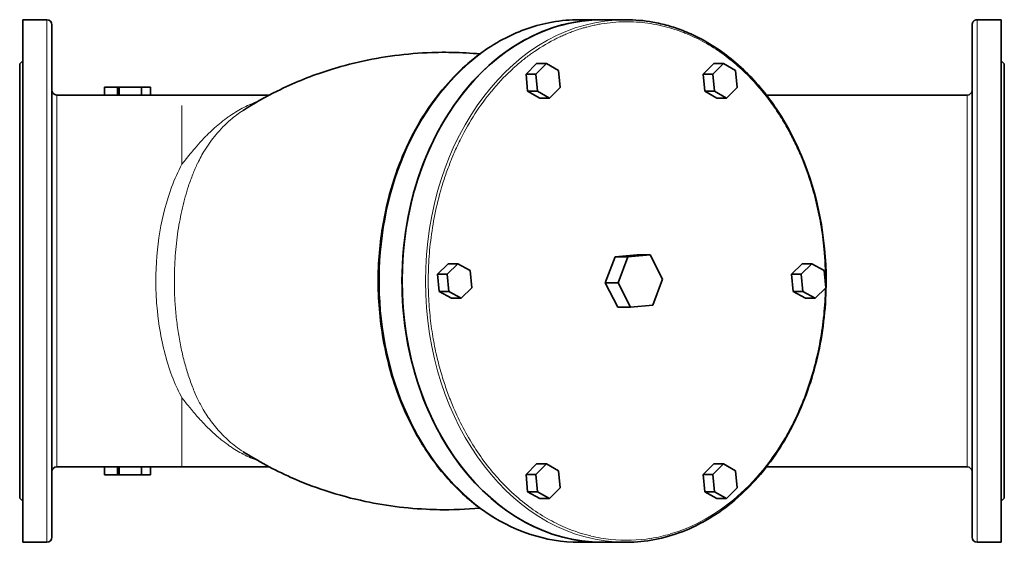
# Model space of a CAD drawing. Extents: x 4513 to 5188, y 399 to 994.
# Tile 4 of 7: x 4669 to 4865, y 869 to 973. Entities that reach past the tile are written whole.
import ezdxf

# ---------------------------------------------------------------- set-up
doc = ezdxf.new("R2010")
doc.units = 0

msp = doc.modelspace()

# ---------------------------------------------------------------- linework, layer by layer
at = {"color": 7, "lineweight": 35}
for p, q in [((4669.62, 973.5), (4674.42, 973.5)), ((4669.62, 869.5), (4669.62, 973.5)), ((4784.95, 973.5), (4780.45, 973.5)), ((4784.99, 973.5), (4789.62, 973.5)), ((4858.62, 972.5), (4858.62, 921.5)), ((4859.62, 973.5), (4864.42, 973.5)), ((4864.42, 973.5), (4864.42, 921.5)), ((4669.02, 964.7), (4669.02, 878.3)), ((4865.02, 921.5), (4865.02, 964.7)), ((4676.42, 958.5), (4685.92, 958.5)), ((4693.29, 960.1), (4688.85, 960.1)), ((4693.29, 958.49), (4688.85, 958.49)), ((4695.09, 958.5), (4701.3, 958.5)), ((4718.71, 958.5), (4701.3, 958.5)), ((4817.68, 958.5), (4857.62, 958.5)), ((4675.42, 956.11), (4675.42, 952.1)), ((4675.42, 952.1), (4675.42, 947.98)), ((4675.42, 947.98), (4675.42, 943.85)), ((4675.42, 943.85), (4675.42, 939.76)), ((4675.42, 928.27), (4675.42, 921.5)), ((4787.54, 926.29), (4785.59, 921.11)), ((4791.95, 926.68), (4787.54, 926.29)), ((4788.17, 921.11), (4790.11, 926.29)), ((4790.11, 926.29), (4794.52, 926.68)), ((4794.52, 926.68), (4796.99, 921.89)), ((4675.42, 921.5), (4675.42, 914.73)), ((4796.99, 921.89), (4795.04, 916.7)), ((4858.62, 921.5), (4858.62, 870.5)), ((4864.42, 921.5), (4864.42, 869.5)), ((4865.02, 878.3), (4865.02, 921.5)), ((4785.59, 921.11), (4788.06, 916.31)), ((4790.63, 916.31), (4788.17, 921.11)), ((4795.04, 916.7), (4790.63, 916.31)), ((4675.42, 903.23), (4675.42, 899.15)), ((4675.42, 899.15), (4675.42, 895.01)), ((4675.42, 895.01), (4675.42, 890.9)), ((4675.42, 890.9), (4675.42, 886.88)), ((4676.42, 884.5), (4685.92, 884.5)), ((4688.85, 884.5), (4693.29, 884.5)), ((4695.09, 884.5), (4701.3, 884.5)), ((4718.71, 884.5), (4701.3, 884.5)), ((4817.68, 884.5), (4857.62, 884.5)), ((4688.85, 882.9), (4693.29, 882.9)), ((4669.62, 869.5), (4674.42, 869.5)), ((4784.96, 869.5), (4780.46, 869.5)), ((4784.99, 869.5), (4789.62, 869.5)), ((4859.62, 869.5), (4864.42, 869.5))]:
    msp.add_line(p, q, dxfattribs=at)
at = {"color": 7, "lineweight": 13}
for p, q in [((4674.42, 973.5), (4674.42, 869.5)), ((4859.62, 921.5), (4859.62, 973.5)), ((4676.42, 921.5), (4676.42, 958.5)), ((4857.62, 958.5), (4857.62, 884.5)), ((4701.3, 944.72), (4701.3, 956.39)), ((4676.42, 884.5), (4676.42, 921.5)), ((4859.62, 869.5), (4859.62, 921.5)), ((4701.3, 898.27), (4701.3, 884.5))]:
    msp.add_line(p, q, dxfattribs=at)
at = {"color": 7, "lineweight": 35, "ltscale": 0.049609}
for p, q in [((4675.42, 972.5), (4675.42, 972.1)), ((4675.42, 870.89), (4675.42, 870.5))]:
    msp.add_line(p, q, dxfattribs=at)
at = {"color": 7, "lineweight": 35, "ltscale": 0.00247}
msp.add_line((4784.95, 973.5), (4784.97, 973.5), dxfattribs=at)
at = {"color": 7, "lineweight": 35, "ltscale": 0.146542}
for p, q in [((4675.42, 972.1), (4675.42, 970.93)), ((4675.42, 872.07), (4675.42, 870.89))]:
    msp.add_line(p, q, dxfattribs=at)
at = {"color": 7, "lineweight": 35, "ltscale": 0.236865}
for p, q in [((4675.42, 970.93), (4675.42, 969.03)), ((4675.42, 873.96), (4675.42, 872.07))]:
    msp.add_line(p, q, dxfattribs=at)
at = {"color": 7, "lineweight": 35, "ltscale": 0.316983}
for p, q in [((4675.42, 969.03), (4675.42, 966.5)), ((4675.42, 876.5), (4675.42, 873.96))]:
    msp.add_line(p, q, dxfattribs=at)
at = {"color": 7, "lineweight": 35, "ltscale": 0.384341}
for p, q in [((4675.42, 966.5), (4675.42, 963.42)), ((4675.42, 879.57), (4675.42, 876.5))]:
    msp.add_line(p, q, dxfattribs=at)
at = {"color": 7, "lineweight": 35, "ltscale": 0.106066}
for p, q in [((4669.02, 964.7), (4669.62, 965.3)), ((4865.02, 964.7), (4864.42, 965.3)), ((4669.02, 878.3), (4669.62, 877.7)), ((4865.02, 878.3), (4864.42, 877.7))]:
    msp.add_line(p, q, dxfattribs=at)
at = {"color": 7, "lineweight": 35, "ltscale": 0.371698}
for p, q in [((4771.93, 964.77), (4769.82, 962.69)), ((4771.74, 962.69), (4773.86, 964.77)), ((4807.17, 964.77), (4805.05, 962.69)), ((4806.98, 962.69), (4809.1, 964.77)), ((4776.63, 880.31), (4774.51, 878.22)), ((4811.87, 880.31), (4809.75, 878.22))]:
    msp.add_line(p, q, dxfattribs=at)
at = {"color": 7, "lineweight": 35, "ltscale": 0.241045}
for p, q in [((4771.93, 964.77), (4773.86, 964.77)), ((4771.74, 962.69), (4769.82, 962.69)), ((4807.31, 959.25), (4805.38, 959.25)), ((4774.51, 957.9), (4772.58, 957.9)), ((4809.75, 957.9), (4807.82, 957.9)), ((4826.72, 924.94), (4824.79, 924.94)), ((4824.6, 922.85), (4822.67, 922.85)), ((4754.45, 919.41), (4752.52, 919.41)), ((4824.93, 919.41), (4823, 919.41)), ((4827.37, 918.06), (4825.44, 918.06)), ((4773.86, 885.1), (4771.93, 885.1)), ((4771.74, 883.01), (4769.82, 883.01)), ((4774.51, 878.22), (4772.58, 878.22)), ((4807.31, 879.57), (4805.38, 879.57)), ((4807.82, 878.22), (4809.75, 878.22))]:
    msp.add_line(p, q, dxfattribs=at)
at = {"color": 7, "lineweight": 35, "ltscale": 0.349002}
for p, q in [((4773.86, 964.77), (4776.31, 963.42)), ((4809.1, 964.77), (4811.54, 963.42)), ((4774.51, 957.9), (4772.07, 959.25)), ((4826.72, 924.94), (4829.16, 923.58)), ((4756.89, 918.06), (4754.45, 919.41)), ((4823, 919.41), (4825.44, 918.06)), ((4827.37, 918.06), (4824.93, 919.41)), ((4770.14, 879.57), (4772.58, 878.22)), ((4805.38, 879.57), (4807.82, 878.22)), ((4809.75, 878.22), (4807.31, 879.57))]:
    msp.add_line(p, q, dxfattribs=at)
at = {"color": 7, "lineweight": 35, "ltscale": 0.241046}
for p, q in [((4809.1, 964.77), (4807.17, 964.77)), ((4806.98, 962.69), (4805.05, 962.69)), ((4772.07, 959.25), (4770.14, 959.25)), ((4756.24, 924.94), (4754.31, 924.94)), ((4752.2, 922.85), (4754.12, 922.85)), ((4756.89, 918.06), (4754.97, 918.06)), ((4809.1, 885.1), (4807.17, 885.1)), ((4806.98, 883.01), (4805.05, 883.01)), ((4770.14, 879.57), (4772.07, 879.57))]:
    msp.add_line(p, q, dxfattribs=at)
at = {"color": 7, "lineweight": 35, "ltscale": 0.437573}
for p, q in [((4675.42, 963.42), (4675.42, 959.92)), ((4675.42, 883.07), (4675.42, 879.57))]:
    msp.add_line(p, q, dxfattribs=at)
at = {"color": 7, "lineweight": 35, "ltscale": 0.431661}
for p, q in [((4769.82, 962.69), (4770.14, 959.25)), ((4772.07, 959.25), (4771.74, 962.69)), ((4776.31, 963.42), (4776.63, 959.98)), ((4805.05, 962.69), (4805.38, 959.25)), ((4807.31, 959.25), (4806.98, 962.69)), ((4811.54, 963.42), (4811.87, 959.98)), ((4758.69, 923.58), (4759.01, 920.15)), ((4829.16, 923.58), (4829.49, 920.15)), ((4752.2, 922.85), (4752.52, 919.41)), ((4754.45, 919.41), (4754.12, 922.85)), ((4822.67, 922.85), (4823, 919.41)), ((4824.93, 919.41), (4824.6, 922.85)), ((4769.82, 883.01), (4770.14, 879.57)), ((4772.07, 879.57), (4771.74, 883.01)), ((4776.31, 883.75), (4776.63, 880.31)), ((4805.05, 883.01), (4805.38, 879.57)), ((4807.31, 879.57), (4806.98, 883.01)), ((4811.54, 883.75), (4811.87, 880.31))]:
    msp.add_line(p, q, dxfattribs=at)
at = {"color": 7, "lineweight": 35, "ltscale": 0.476443}
for p, q in [((4675.42, 959.92), (4675.42, 956.11)), ((4675.42, 886.88), (4675.42, 883.07))]:
    msp.add_line(p, q, dxfattribs=at)
at = {"color": 7, "lineweight": 35, "ltscale": 0.318198}
for p, q in [((4688.46, 960.1), (4685.92, 960.1)), ((4688.46, 958.48), (4685.92, 958.48)), ((4685.92, 884.51), (4688.46, 884.51)), ((4685.92, 882.9), (4688.46, 882.9))]:
    msp.add_line(p, q, dxfattribs=at)
at = {"color": 7, "lineweight": 35, "ltscale": 0.20163}
for p, q in [((4685.92, 958.48), (4685.92, 960.1)), ((4688.46, 958.48), (4688.46, 960.1)), ((4685.92, 884.51), (4685.92, 882.9)), ((4688.46, 884.51), (4688.46, 882.9))]:
    msp.add_line(p, q, dxfattribs=at)
at = {"color": 7, "lineweight": 35, "ltscale": 0.047721}
for p, q in [((4688.85, 960.1), (4688.46, 960.1)), ((4688.46, 882.9), (4688.85, 882.9))]:
    msp.add_line(p, q, dxfattribs=at)
at = {"color": 7, "lineweight": 35, "ltscale": 0.200607}
for p, q in [((4688.85, 958.49), (4688.85, 960.1)), ((4688.85, 884.5), (4688.85, 882.9))]:
    msp.add_line(p, q, dxfattribs=at)
at = {"color": 7, "lineweight": 35, "ltscale": 0.225}
for p, q in [((4695.09, 960.1), (4693.29, 960.1)), ((4693.29, 882.9), (4695.09, 882.9))]:
    msp.add_line(p, q, dxfattribs=at)
at = {"color": 7, "lineweight": 35, "ltscale": 0.201367}
for p, q in [((4693.29, 960.1), (4693.29, 958.49)), ((4693.29, 884.51), (4693.29, 882.9))]:
    msp.add_line(p, q, dxfattribs=at)
at = {"color": 7, "lineweight": 35, "ltscale": 0.2}
for p, q in [((4695.09, 958.5), (4695.09, 960.1)), ((4695.09, 882.9), (4695.09, 884.5))]:
    msp.add_line(p, q, dxfattribs=at)
at = {"color": 7, "lineweight": 35, "ltscale": 0.349004}
for p, q in [((4770.14, 959.25), (4772.58, 957.9)), ((4805.38, 959.25), (4807.82, 957.9)), ((4809.75, 957.9), (4807.31, 959.25)), ((4773.86, 885.1), (4776.31, 883.75)), ((4809.1, 885.1), (4811.54, 883.75))]:
    msp.add_line(p, q, dxfattribs=at)
at = {"color": 7, "lineweight": 35, "ltscale": 0.3717}
for p, q in [((4776.63, 959.98), (4774.51, 957.9)), ((4811.87, 959.98), (4809.75, 957.9)), ((4754.31, 924.94), (4752.2, 922.85)), ((4754.12, 922.85), (4756.24, 924.94)), ((4824.79, 924.94), (4822.67, 922.85)), ((4824.6, 922.85), (4826.72, 924.94)), ((4759.01, 920.15), (4756.89, 918.06)), ((4829.49, 920.15), (4827.37, 918.06)), ((4771.93, 885.1), (4769.82, 883.01)), ((4771.74, 883.01), (4773.86, 885.1)), ((4807.17, 885.1), (4805.05, 883.01)), ((4806.98, 883.01), (4809.1, 885.1))]:
    msp.add_line(p, q, dxfattribs=at)
at = {"color": 7, "lineweight": 35, "ltscale": 0.497824}
for p, q in [((4675.42, 939.76), (4675.42, 935.78)), ((4675.42, 907.22), (4675.42, 903.23))]:
    msp.add_line(p, q, dxfattribs=at)
at = {"color": 7, "lineweight": 35, "ltscale": 0.480002}
for p, q in [((4675.42, 935.78), (4675.42, 931.94)), ((4675.42, 911.06), (4675.42, 907.22))]:
    msp.add_line(p, q, dxfattribs=at)
at = {"color": 7, "lineweight": 35, "ltscale": 0.458759}
for p, q in [((4675.42, 931.94), (4675.42, 928.27)), ((4675.42, 914.73), (4675.42, 911.06))]:
    msp.add_line(p, q, dxfattribs=at)
at = {"color": 7, "lineweight": 35, "ltscale": 0.321393}
for p, q in [((4790.11, 926.29), (4787.54, 926.29)), ((4794.52, 926.68), (4791.95, 926.68))]:
    msp.add_line(p, q, dxfattribs=at)
at = {"color": 7, "lineweight": 35, "ltscale": 0.349001}
for p, q in [((4756.24, 924.94), (4758.69, 923.58)), ((4752.52, 919.41), (4754.97, 918.06)), ((4774.51, 878.22), (4772.07, 879.57))]:
    msp.add_line(p, q, dxfattribs=at)
at = {"color": 7, "lineweight": 35, "ltscale": 0.321394}
for p, q in [((4785.59, 921.11), (4788.17, 921.11)), ((4790.63, 916.31), (4788.06, 916.31))]:
    msp.add_line(p, q, dxfattribs=at)
at = {"color": 7, "lineweight": 35}
for points in [[(4745.25, 946.33), (4745.49, 946.91), (4745.74, 947.48), (4746, 948.06), (4746.26, 948.63), (4746.54, 949.2), (4746.82, 949.76), (4747.1, 950.33), (4747.39, 950.89), (4747.69, 951.45), (4748, 952.01), (4748.32, 952.57), (4748.64, 953.12), (4748.97, 953.67), (4749.3, 954.21), (4749.64, 954.76), (4749.99, 955.29), (4750.48, 956.03), (4750.99, 956.75), (4751.51, 957.46), (4752.04, 958.17), (4752.58, 958.87), (4753.14, 959.55), (4753.71, 960.23), (4754.29, 960.89), (4754.83, 961.49), (4755.39, 962.08), (4755.95, 962.66), (4756.53, 963.22), (4756.86, 963.54), (4757.2, 963.85), (4757.54, 964.16), (4757.88, 964.47), (4758.23, 964.77), (4758.57, 965.07), (4758.93, 965.36), (4759.28, 965.65), (4759.64, 965.94), (4760, 966.22), (4760.36, 966.49), (4760.73, 966.77), (4761.09, 967.03), (4761.46, 967.29), (4761.84, 967.55), (4762.21, 967.8), (4762.81, 968.19), (4763.41, 968.56), (4764.01, 968.92), (4764.62, 969.27), (4765.16, 969.56), (4765.7, 969.85), (4766.24, 970.12), (4766.78, 970.38), (4767.33, 970.63), (4767.88, 970.88), (4768.44, 971.11), (4768.99, 971.33), (4769.58, 971.55), (4770.17, 971.76), (4770.76, 971.95), (4771.35, 972.14), (4771.94, 972.31), (4772.54, 972.47), (4773.14, 972.62), (4773.74, 972.76), (4774.37, 972.89), (4775, 973.01), (4775.68, 973.13), (4776.36, 973.23), (4777.05, 973.31), (4777.73, 973.38), (4778.41, 973.43), (4779.09, 973.47), (4779.78, 973.49), (4780.45, 973.5)], [(4824.68, 946.39), (4824.35, 947.15), (4824.01, 947.92), (4823.65, 948.69), (4823.28, 949.47), (4822.89, 950.25), (4822.48, 951.04), (4822.06, 951.83), (4821.61, 952.62), (4821.15, 953.41), (4820.66, 954.21), (4820.16, 955), (4819.9, 955.4), (4819.64, 955.8), (4819.36, 956.19), (4819.09, 956.59), (4818.81, 956.99), (4818.52, 957.38), (4818.23, 957.78), (4817.93, 958.17), (4817.63, 958.56), (4817.32, 958.95), (4816.91, 959.46), (4816.5, 959.96), (4816.07, 960.46), (4815.63, 960.95), (4815.16, 961.47), (4814.69, 961.98), (4814.19, 962.49), (4813.69, 962.99), (4813.18, 963.49), (4812.66, 963.98), (4812.12, 964.46), (4811.57, 964.94), (4811.12, 965.32), (4810.66, 965.7), (4810.19, 966.07), (4809.72, 966.44), (4809.23, 966.8), (4808.74, 967.15), (4808.24, 967.5), (4807.74, 967.84), (4807.32, 968.11), (4806.89, 968.39), (4806.46, 968.65), (4806.02, 968.91), (4805.58, 969.17), (4805.13, 969.42), (4804.67, 969.66), (4804.22, 969.9), (4803.83, 970.1), (4803.43, 970.29), (4803.03, 970.48), (4802.63, 970.66), (4802.23, 970.84), (4801.82, 971.01), (4801.41, 971.18), (4801, 971.34), (4800.28, 971.61), (4799.92, 971.74), (4799.56, 971.86), (4799.19, 971.98), (4798.83, 972.1), (4798.46, 972.21), (4798.09, 972.32), (4797.71, 972.42), (4797.34, 972.52), (4796.96, 972.61), (4796.58, 972.7), (4796.19, 972.79), (4795.81, 972.87), (4795.43, 972.95), (4795.04, 973.02), (4794.37, 973.13), (4793.71, 973.22), (4793.04, 973.31), (4792.36, 973.37), (4791.68, 973.43), (4791, 973.47), (4790.31, 973.49), (4789.62, 973.5)], [(4858.62, 972.05), (4858.62, 972.49), (4858.62, 972.5), (4858.62, 972.53), (4858.62, 972.55), (4858.63, 972.59), (4858.63, 972.63), (4858.64, 972.66), (4858.64, 972.7), (4858.65, 972.73), (4858.66, 972.76), (4858.67, 972.8), (4858.68, 972.83), (4858.69, 972.87), (4858.71, 972.9), (4858.72, 972.93), (4858.74, 972.97), (4858.76, 973), (4858.77, 973.03), (4858.8, 973.06), (4858.82, 973.09), (4858.84, 973.12), (4858.86, 973.15), (4858.89, 973.18), (4858.91, 973.2), (4858.94, 973.23), (4858.97, 973.26), (4859, 973.28), (4859.03, 973.3), (4859.06, 973.32), (4859.09, 973.34), (4859.12, 973.36), (4859.15, 973.38), (4859.19, 973.4), (4859.22, 973.41), (4859.25, 973.43), (4859.29, 973.44), (4859.32, 973.45), (4859.36, 973.46), (4859.39, 973.47), (4859.42, 973.48), (4859.46, 973.48), (4859.49, 973.49), (4859.52, 973.49), (4859.56, 973.5), (4859.59, 973.5), (4859.62, 973.5)], [(4760.62, 966.69), (4759.94, 966.75), (4759.26, 966.8), (4758.58, 966.85), (4757.9, 966.89), (4757.22, 966.93), (4756.53, 966.95), (4755.85, 966.98), (4755.16, 966.99), (4754.48, 967), (4753.79, 967.01), (4753.11, 967.01), (4752.42, 967), (4751.73, 966.98), (4751.05, 966.96), (4750.14, 966.93), (4749.22, 966.88), (4748.27, 966.82), (4747.32, 966.75), (4746.41, 966.67), (4745.49, 966.57), (4744.58, 966.47), (4743.67, 966.36), (4742.76, 966.23), (4741.85, 966.1), (4740.95, 965.95), (4740.04, 965.79), (4739.15, 965.63), (4738.25, 965.45), (4737.36, 965.26), (4736.47, 965.06), (4735.58, 964.85), (4734.7, 964.63), (4733.81, 964.4), (4732.93, 964.16), (4732.16, 963.94), (4731.4, 963.71), (4730.63, 963.47), (4729.86, 963.22), (4729.24, 963.01), (4728.62, 962.8), (4728, 962.58), (4727.39, 962.36), (4726.77, 962.13), (4726.17, 961.9), (4725.56, 961.66), (4724.96, 961.41), (4724.36, 961.17), (4723.76, 960.91), (4723.17, 960.65), (4722.58, 960.39), (4722, 960.12), (4721.42, 959.85), (4720.84, 959.57), (4720.27, 959.29), (4719.39, 958.85), (4718.53, 958.4), (4717.66, 957.94), (4716.81, 957.46), (4715.97, 956.98), (4715.14, 956.48), (4714.32, 955.98), (4713.51, 955.46)], [(4761.14, 875.93), (4760.7, 876.25), (4760.26, 876.58), (4759.81, 876.92), (4759.37, 877.27), (4758.93, 877.63), (4758.5, 877.99), (4758.06, 878.37), (4757.63, 878.75), (4757.19, 879.15), (4756.77, 879.55), (4756.34, 879.96), (4755.91, 880.38), (4755.49, 880.81), (4755.07, 881.25), (4754.65, 881.7), (4754.24, 882.16), (4753.83, 882.63), (4753.42, 883.1), (4753.02, 883.59), (4752.62, 884.08), (4752.22, 884.58), (4751.83, 885.09), (4751.44, 885.62), (4751.06, 886.14), (4750.68, 886.68), (4750.31, 887.23), (4749.94, 887.78), (4749.58, 888.35), (4749.22, 888.92), (4748.86, 889.5), (4748.51, 890.09), (4748.17, 890.68), (4747.68, 891.57), (4747.2, 892.47), (4746.74, 893.39), (4746.29, 894.32), (4745.85, 895.27), (4745.43, 896.23), (4745.02, 897.2), (4744.63, 898.19), (4744.35, 898.92), (4744.09, 899.66), (4743.83, 900.41), (4743.58, 901.16), (4743.35, 901.86), (4743.13, 902.57), (4742.92, 903.29), (4742.72, 904.01), (4742.52, 904.73), (4742.34, 905.46), (4742.16, 906.19), (4741.99, 906.92), (4741.83, 907.66), (4741.68, 908.4), (4741.53, 909.14), (4741.4, 909.88), (4741.27, 910.63), (4741.15, 911.38), (4741.04, 912.13), (4740.94, 912.88), (4740.85, 913.64), (4740.76, 914.39), (4740.69, 915.14), (4740.62, 915.9), (4740.56, 916.66), (4740.51, 917.41), (4740.47, 918.17), (4740.44, 918.92), (4740.41, 919.67), (4740.4, 920.43), (4740.39, 921.18), (4740.39, 921.93), (4740.4, 922.68), (4740.41, 923.42), (4740.44, 924.17), (4740.47, 924.91), (4740.51, 925.65), (4740.56, 926.39), (4740.62, 927.12), (4740.69, 927.85), (4740.76, 928.58), (4740.84, 929.3), (4740.93, 930.02), (4741.02, 930.74), (4741.13, 931.45), (4741.24, 932.16), (4741.35, 932.86), (4741.48, 933.56), (4741.61, 934.25), (4741.75, 934.94), (4741.89, 935.62), (4742.04, 936.3), (4742.31, 937.42), (4742.59, 938.53), (4742.9, 939.62), (4743.21, 940.69), (4743.55, 941.75), (4743.89, 942.79), (4744.26, 943.81), (4744.63, 944.81), (4744.93, 945.57), (4745.25, 946.33)], [(4789.62, 869.5), (4790.45, 869.51), (4791.28, 869.54), (4791.98, 869.59), (4792.67, 869.65), (4793.36, 869.73), (4794.06, 869.82), (4794.75, 869.93), (4795.44, 870.05), (4796.12, 870.19), (4796.81, 870.35), (4797.49, 870.52), (4798.17, 870.7), (4798.85, 870.91), (4799.53, 871.12), (4800.2, 871.35), (4800.87, 871.6), (4801.53, 871.86), (4802.2, 872.14), (4802.91, 872.46), (4803.63, 872.8), (4804.1, 873.04), (4804.57, 873.28), (4805.04, 873.53), (4805.5, 873.79), (4805.96, 874.05), (4806.42, 874.32), (4806.88, 874.6), (4807.33, 874.89), (4807.86, 875.23), (4808.37, 875.59), (4808.89, 875.95), (4809.4, 876.32), (4809.9, 876.7), (4810.4, 877.09), (4810.9, 877.49), (4811.39, 877.9), (4812.13, 878.54), (4812.7, 879.06), (4813.26, 879.59), (4813.82, 880.13), (4814.36, 880.68), (4814.9, 881.25), (4815.44, 881.82), (4815.96, 882.41), (4816.48, 883.02), (4816.99, 883.63), (4817.49, 884.25), (4817.98, 884.89), (4818.47, 885.54), (4818.94, 886.2), (4819.41, 886.86), (4819.87, 887.54), (4820.31, 888.23), (4820.75, 888.93), (4821.18, 889.64), (4821.6, 890.36), (4822.01, 891.09), (4822.41, 891.82), (4822.8, 892.57), (4823.18, 893.32), (4823.55, 894.09), (4823.91, 894.86), (4824.26, 895.64), (4824.6, 896.42), (4824.93, 897.22), (4825.25, 898.02), (4825.56, 898.83), (4825.85, 899.64), (4826.14, 900.47), (4826.41, 901.29), (4826.68, 902.13), (4826.93, 902.97), (4827.17, 903.81), (4827.4, 904.67), (4827.62, 905.52), (4827.83, 906.38), (4828.02, 907.25), (4828.21, 908.12), (4828.38, 908.99), (4828.54, 909.87), (4828.69, 910.75), (4828.82, 911.63), (4828.95, 912.52), (4829.06, 913.41), (4829.17, 914.3), (4829.25, 915.2), (4829.33, 916.09), (4829.4, 916.99), (4829.45, 917.89), (4829.49, 918.79), (4829.52, 919.69), (4829.54, 920.6), (4829.55, 921.5)], [(4760.62, 876.3), (4759.61, 876.22), (4758.59, 876.15), (4757.57, 876.09), (4756.54, 876.04), (4755.5, 876.01), (4754.45, 875.99), (4753.56, 875.99), (4752.66, 875.99), (4752, 876.01), (4751.34, 876.02), (4750.64, 876.05), (4749.93, 876.08), (4749.03, 876.13), (4748.13, 876.19), (4747.26, 876.25), (4746.38, 876.33), (4745.52, 876.42), (4744.65, 876.52), (4743.78, 876.62), (4742.92, 876.74), (4742.06, 876.87), (4741.2, 877), (4740.34, 877.15), (4739.48, 877.3), (4738.63, 877.47), (4737.78, 877.64), (4736.85, 877.85), (4735.92, 878.06), (4734.89, 878.31), (4733.86, 878.58), (4732.85, 878.86), (4731.85, 879.15), (4730.84, 879.46), (4729.84, 879.78), (4728.96, 880.08), (4728.08, 880.39), (4727.22, 880.7), (4726.38, 881.02), (4725.54, 881.35), (4724.7, 881.69), (4723.85, 882.04), (4723.01, 882.41), (4722.37, 882.7), (4721.73, 883), (4721.11, 883.29), (4720.49, 883.59), (4719.88, 883.89), (4719.28, 884.2), (4718.68, 884.51), (4718.08, 884.83), (4717.49, 885.15), (4716.91, 885.48), (4716.33, 885.81), (4715.75, 886.15), (4715.18, 886.49), (4714.62, 886.83), (4714.06, 887.18), (4713.51, 887.53)]]:
    msp.add_lwpolyline(points, dxfattribs=at)
at = {"color": 7, "lineweight": 13}
for points in [[(4784.78, 972.67), (4784.54, 972.63), (4784.3, 972.58), (4784.06, 972.54), (4783.83, 972.49), (4783.59, 972.44), (4783.35, 972.39), (4783.11, 972.34), (4782.88, 972.28), (4782.64, 972.22), (4782.4, 972.17), (4782.17, 972.11), (4781.93, 972.04), (4781.69, 971.98), (4781.46, 971.91), (4781.22, 971.85), (4781.03, 971.79), (4780.83, 971.73), (4780.63, 971.67), (4780.42, 971.6), (4780.2, 971.53), (4780.05, 971.48)], [(4780.05, 971.48), (4779.82, 971.4), (4779.58, 971.32), (4779.35, 971.23), (4779.12, 971.15), (4778.89, 971.06), (4778.66, 970.97), (4778.42, 970.88), (4778.19, 970.79), (4777.96, 970.7), (4777.73, 970.6), (4777.51, 970.5), (4777.28, 970.41), (4777.05, 970.3), (4776.82, 970.2), (4776.59, 970.1), (4776.38, 970), (4776.17, 969.89), (4775.96, 969.79), (4775.75, 969.69), (4775.6, 969.62), (4775.39, 969.51)], [(4802.49, 970.4), (4802.28, 970.49), (4802.06, 970.58), (4801.85, 970.67), (4801.63, 970.76), (4801.42, 970.85), (4801.2, 970.94), (4800.98, 971.02), (4800.77, 971.1), (4800.55, 971.18), (4800.33, 971.26), (4800.11, 971.34), (4799.9, 971.41), (4799.68, 971.49), (4799.46, 971.56), (4799.24, 971.63), (4799.02, 971.7), (4798.8, 971.77), (4798.58, 971.83), (4798.41, 971.88)], [(4770.93, 966.78), (4770.7, 966.62), (4770.48, 966.45), (4770.25, 966.29), (4770.03, 966.12), (4769.8, 965.95), (4769.58, 965.78), (4769.36, 965.6), (4769.14, 965.43), (4768.92, 965.25), (4768.7, 965.07), (4768.49, 964.89), (4768.27, 964.7), (4768.05, 964.52), (4767.84, 964.33), (4767.65, 964.17), (4767.46, 964), (4767.28, 963.83), (4767.09, 963.66), (4766.97, 963.55), (4766.76, 963.35)], [(4714.37, 956.39), (4714.02, 956.22), (4713.66, 956.04), (4713.32, 955.86), (4712.97, 955.67), (4712.63, 955.47), (4712.29, 955.27), (4711.95, 955.07), (4711.61, 954.86), (4711.28, 954.64), (4711.03, 954.48), (4710.79, 954.31), (4710.55, 954.14), (4710.37, 954.01), (4710.18, 953.88), (4709.83, 953.62), (4709.47, 953.34), (4709.13, 953.07), (4708.78, 952.79), (4708.46, 952.51), (4708.13, 952.24), (4707.82, 951.96), (4707.5, 951.67), (4707.2, 951.39), (4706.94, 951.14), (4706.69, 950.9), (4706.44, 950.66), (4706.26, 950.47), (4706.08, 950.29), (4705.89, 950.09), (4705.7, 949.9), (4705.33, 949.5), (4704.97, 949.11), (4704.62, 948.72), (4704.27, 948.32), (4703.93, 947.93), (4703.69, 947.64), (4703.44, 947.36), (4703.21, 947.07), (4702.97, 946.79), (4702.71, 946.47), (4702.21, 945.85), (4701.75, 945.27), (4701.3, 944.72)], [(4824.57, 946.24), (4824.42, 946.58), (4824.27, 946.92), (4824.12, 947.27), (4823.97, 947.61), (4823.82, 947.94), (4823.66, 948.28), (4823.51, 948.62), (4823.35, 948.95), (4823.19, 949.28), (4823.02, 949.61), (4822.86, 949.94), (4822.69, 950.27), (4822.52, 950.59), (4822.35, 950.92), (4822.18, 951.24), (4822, 951.56), (4821.91, 951.74), (4821.74, 952.03)], [(4756.83, 949.81), (4756.68, 949.51), (4756.53, 949.2), (4756.38, 948.89), (4756.24, 948.59), (4756.09, 948.28), (4755.95, 947.97), (4755.8, 947.65), (4755.66, 947.34), (4755.53, 947.02), (4755.39, 946.71), (4755.25, 946.39), (4755.12, 946.07), (4754.99, 945.75), (4754.9, 945.52), (4754.8, 945.29), (4754.71, 945.06), (4754.59, 944.74), (4754.55, 944.64)], [(4754.55, 944.64), (4754.42, 944.31), (4754.3, 943.99), (4754.18, 943.66), (4754.06, 943.33), (4753.95, 943), (4753.83, 942.67), (4753.72, 942.34), (4753.61, 942.01), (4753.5, 941.67), (4753.39, 941.34), (4753.28, 941), (4753.18, 940.67), (4753.08, 940.33), (4753, 940.08), (4752.93, 939.84), (4752.86, 939.59), (4752.79, 939.35)], [(4696.12, 921.5), (4696.13, 920.9), (4696.13, 920.3), (4696.15, 919.7), (4696.17, 919.11), (4696.18, 918.87), (4696.2, 918.34), (4696.24, 917.75), (4696.28, 917.16), (4696.32, 916.57), (4696.36, 916.18), (4696.43, 915.45), (4696.5, 914.71), (4696.59, 913.98), (4696.64, 913.63), (4696.74, 912.92), (4696.85, 912.21), (4696.96, 911.5), (4697.02, 911.15), (4697.13, 910.56), (4697.25, 909.96), (4697.37, 909.37), (4697.49, 908.82), (4697.51, 908.76), (4697.66, 908.11), (4697.82, 907.47), (4697.98, 906.84), (4698.16, 906.21), (4698.34, 905.59), (4698.53, 904.98), (4698.72, 904.37), (4698.93, 903.76), (4699.14, 903.17), (4699.34, 902.61), (4699.56, 902.06), (4699.78, 901.51), (4700, 900.98), (4700.24, 900.45), (4700.41, 900.06), (4700.63, 899.6), (4700.85, 899.15), (4701.07, 898.71), (4701.3, 898.27)], [(4752.98, 902.99), (4753.09, 902.61), (4753.21, 902.24), (4753.32, 901.86), (4753.44, 901.49), (4753.56, 901.12), (4753.69, 900.75), (4753.81, 900.38), (4753.94, 900.01), (4754.07, 899.64), (4754.2, 899.28), (4754.34, 898.91), (4754.47, 898.55), (4754.61, 898.19), (4754.75, 897.83), (4754.9, 897.47), (4755.04, 897.11), (4755.19, 896.76)], [(4701.3, 898.27), (4701.77, 897.69), (4702.26, 897.08), (4702.57, 896.7), (4702.89, 896.31), (4703.22, 895.91), (4703.64, 895.4), (4703.86, 895.14), (4704.09, 894.88), (4704.31, 894.62), (4704.55, 894.36), (4704.76, 894.12), (4704.98, 893.87), (4705.19, 893.64), (4705.41, 893.41), (4705.74, 893.05), (4706.09, 892.7), (4706.44, 892.35), (4706.79, 892), (4707.14, 891.66), (4707.49, 891.34), (4707.85, 891.01), (4708.21, 890.69), (4708.58, 890.38), (4708.95, 890.07), (4709.14, 889.91), (4709.33, 889.76), (4709.7, 889.48), (4710.07, 889.2), (4710.44, 888.93), (4710.82, 888.66), (4711.01, 888.53), (4711.21, 888.4), (4711.53, 888.19), (4711.85, 887.98), (4712.18, 887.78), (4712.51, 887.59), (4712.85, 887.39), (4713.19, 887.21), (4713.54, 887.02), (4713.89, 886.84), (4714.25, 886.67), (4714.61, 886.5), (4714.97, 886.33), (4715.33, 886.18), (4715.7, 886.03), (4716.07, 885.88), (4716.44, 885.75)]]:
    msp.add_lwpolyline(points, dxfattribs=at)
at = {"color": 7, "lineweight": 35}
for centre, radius, start, end in [((4674.42, 972.5), 1, 0, 90), ((4676.42, 959.5), 1, 180, 270), ((4689.45, 921.5), 37, 90.9292, 91.5205), ((4695.09, 810.53), 147.97, 90, 90.697), ((4857.62, 959.5), 1, 270, 359.6084), ((4676.42, 883.5), 1, 90, 180), ((4689.45, 921.5), 37, 268.4795, 269.0708), ((4695.09, 1032.47), 147.97, 269.303, 270), ((4857.62, 883.5), 1, 0.3916, 90), ((4674.42, 870.5), 1, 270, 0), ((4859.62, 870.5), 1, 180, 270)]:
    msp.add_arc(centre, radius, start, end, dxfattribs=at)
at = {"color": 7, "lineweight": 13}
for centre, radius, start, end in [((4789.88, 942.67), 30.42, 90.7592, 99.6558), ((4789.88, 942.75), 30.34, 82.0934, 90.7479), ((4789.77, 942), 31.1, 73.8699, 82.0858), ((4785.5, 934.2), 40.07, 47.1452, 52.8816), ((4783.46, 932), 43.08, 41.9855, 47.1531), ((4781.2, 929.95), 46.12, 37.3352, 41.9929), ((4724.19, 935.66), 22.94, 109.7448, 115.345), ((4778.84, 928.15), 49.09, 33.1341, 37.3417), ((4726.01, 936.09), 23.05, 122.8496, 130.6073), ((4776.49, 926.6), 51.91, 29.3262, 33.1397), ((4728.64, 933.47), 26.78, 140.1959, 148.2401), ((4728.69, 933.42), 26.84, 148.1944, 154.5492), ((4738.19, 928.96), 37.35, 154.6332, 158.3349), ((4769.74, 923.31), 59.42, 18.3965, 22.6898), ((4743.01, 927.04), 42.53, 158.3306, 161.7291), ((4767.2, 922.46), 62.11, 14.0915, 18.4007), ((4814.09, 922.05), 63.69, 164.2444, 169.1329), ((4765, 921.9), 64.38, 9.7643, 14.0965), ((4816.1, 921.66), 65.74, 169.1235, 173.6952), ((4763.32, 921.61), 66.08, 5.4045, 9.7701), ((4817.28, 921.52), 66.93, 173.6877, 177.985), ((4762.25, 921.5), 67.15, 359.9952, 5.4086), ((4768.87, 921.51), 69.06, 175.841, 180.0108), ((4817.66, 921.5), 67.31, 177.979, 182.0379), ((4769.23, 921.49), 69.42, 179.9969, 182.6936), ((4762.15, 921.5), 67.25, 359.6049, 0.0019), ((4762.18, 921.49), 67.22, 356.4908, 358.7691), ((4767.59, 921.41), 67.77, 182.6876, 185.4264), ((4817.33, 921.48), 66.98, 182.0331, 185.8831), ((4762.82, 921.45), 66.58, 351.9754, 356.499), ((4764.44, 921.1), 64.61, 185.4203, 188.245), ((4816.42, 921.38), 66.06, 185.8795, 189.5449), ((4760.09, 920.47), 60.21, 188.2387, 191.1944), ((4815.06, 921.15), 64.69, 189.5423, 193.0431), ((4754.91, 919.44), 54.93, 191.1878, 194.324), ((4749.31, 918), 49.15, 194.3172, 197.6882), ((4813.41, 920.77), 62.99, 193.0414, 196.3935), ((4743.69, 916.2), 43.25, 197.681, 201.3456), ((4738.4, 914.13), 37.57, 201.3385, 205.3573), ((4728.58, 909.52), 26.73, 205.441, 210.5888), ((4728.84, 909.66), 27.02, 210.5626, 216.8617), ((4807.25, 918.52), 56.43, 202.6849, 207.1011), ((4727.97, 908.99), 25.92, 216.8351, 224.2593), ((4774.18, 917.68), 54.55, 332.2546, 332.7868), ((4725.81, 906.62), 22.71, 232.6812, 237.1814), ((4790.89, 903.61), 33.87, 241.8728, 248.6345), ((4790.23, 901.91), 32.05, 248.6289, 256.425), ((4789.94, 900.71), 30.82, 256.4344, 263.9961), ((4789.74, 901.1), 31.22, 279.2065, 286.3607)]:
    msp.add_arc(centre, radius, start, end, dxfattribs=at)
at = {"color": 7, "lineweight": 35}
for centre, major_axis, ratio, start_param, end_param in [((4784.99, 921.5), (0, -52), 0.766044, 3.141593, 6.283185), ((4784.95, 921.5), (0, -52), 0.766045, 3.141641, 4.212391), ((4784.95, 921.5), (0, 52), 0.766044, 1.070796, 1.570796), ((4789.67, 921.49), (-0.01, -51.98), 0.767167, 1.570976, 2.070343), ((4784.95, 921.5), (0, 52), 0.766044, 1.570796, 3.141631), ((4780.49, 921.34), (-0.09, -51.84), 0.772459, 5.781139, 6.284505), ((4784.95, 921.5), (0, 52), 0.766044, 3.141631, 3.142116)]:
    msp.add_ellipse(centre, major_axis=major_axis, ratio=ratio, start_param=start_param, end_param=end_param, dxfattribs=at)
at = {"color": 7, "lineweight": 13}
for centre, major_axis, ratio, start_param, end_param in [((4780.45, 921.5), (0, 52), 0.766044, 6.283183, 7.353982), ((4789.62, 921.5), (0, 52), 0.766044, 0.001032, 3.141555), ((4527.57, 53.35), (-270.96, -918.5), 0.185335, 3.094416, 3.117877), ((5109.62, 28.1), (329.88, -943.27), 0.18403, 3.167225, 3.195072), ((4658.54, 588.61), (-142.03, -382.58), 0.290418, 3.054614, 3.088545), ((8054.59, -4282.44), (3281.55, -5250.64), 0.080017, 3.157536, 3.168348), ((8052.56, -3140.29), (3283.06, -4106.04), 0.090996, 3.160687, 3.172063), ((10132.11, -4281.8), (5366.34, -5244.22), 0.079964, 3.157866, 3.167025), ((4722.3, 934.17), (-5.62, -24.05), 0.832253, 3.989496, 4.169152), ((4740.75, 888.66), (27.82, -67.28), 0.522675, 3.54775, 3.65396), ((4780.45, 921.5), (0, -52), 0.766044, 4.212389, 6.283223), ((4719.72, 916.74), (4.15, -39.31), 0.591283, 4.012714, 4.271288), ((4804.79, 817.29), (90.3, -139.61), 0.385162, 3.441827, 3.497148), ((4733.91, 905.96), (14.61, -53.1), 0.580632, 3.959909, 4.060991), ((4713.58, 921.41), (0.06, -32.64), 0.534802, 4.403481, 4.70869), ((4725.32, 916.27), (4.63, -43.06), 0.582764, 4.291235, 4.410039), ((4795.72, 919.25), (-3.1, -47.12), 0.711636, 1.242896, 1.466487), ((4795.79, 917.38), (-5.41, -45.97), 0.720472, 1.092025, 1.31533), ((4785.53, 916.9), (5.94, -46.24), 0.746529, 5.161828, 5.366975), ((4790.01, 921.33), (-0.22, -51.42), 0.76605, 0.59371, 0.97399), ((4723.13, 910.17), (3.52, -25.73), 0.834594, 5.437827, 5.585942), ((4789.88, 921.5), (0, 51.6), 0.766044, 2.350248, 2.44783), ((4786.59, 915.14), (6.85, -44.8), 0.780272, 5.424366, 5.6449), ((4789.98, 921.18), (-0.24, -51.28), 0.767792, 0.224992, 0.595065), ((4789.88, 921.5), (0, 51.6), 0.766044, 2.651284, 2.753545), ((4790, 914.18), (-0.39, -44.28), 0.827015, 6.203927, 6.423574)]:
    msp.add_ellipse(centre, major_axis=major_axis, ratio=ratio, start_param=start_param, end_param=end_param, dxfattribs=at)

doc.saveas('drawing.dxf')
